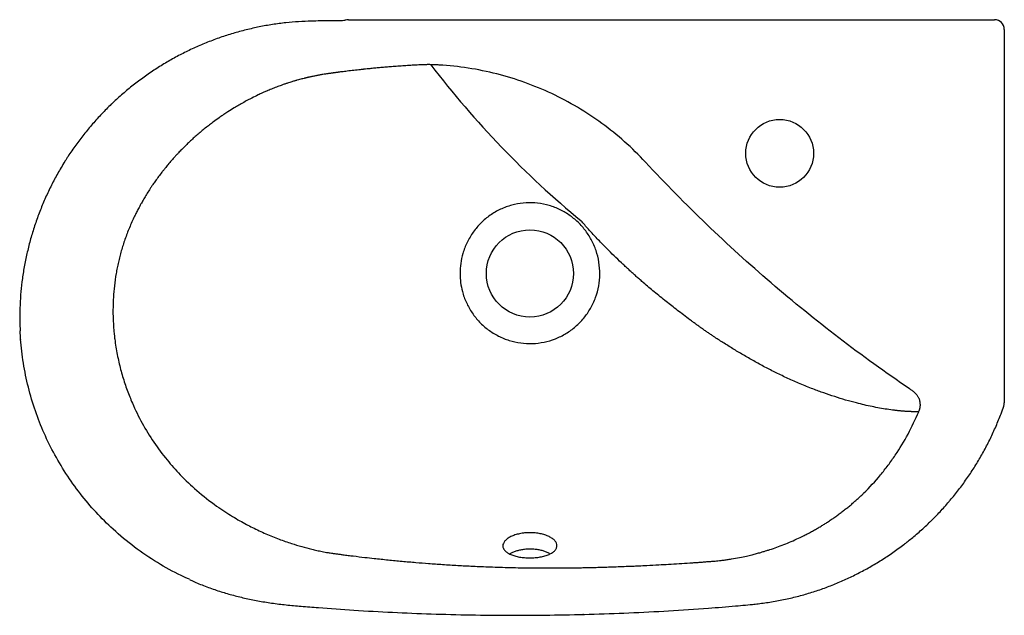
# Model space of a CAD drawing. Header units: millimetres. Extents: x 3791.982 to 3792.49, y 2064.381 to 2064.689.
import ezdxf

# ---------------------------------------------------------------- set-up
doc = ezdxf.new("R2010")
doc.units = ezdxf.units.MM
doc.layers.add('SANINDUSA', color=3, linetype='Continuous')

msp = doc.modelspace()

# ---------------------------------------------------------------- linework, layer by layer
at = {"layer": 'SANINDUSA'}
for p, q in [((3792.18456997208, 2064.68871361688), (3792.185166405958, 2064.68871361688)), ((3792.185166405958, 2064.68871361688), (3792.485357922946, 2064.68871361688)), ((3792.490357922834, 2064.683713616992), (3792.490357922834, 2064.490867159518)), ((3792.245357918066, 2064.423881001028), (3792.24535797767, 2064.423881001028)), ((3792.438447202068, 2064.417754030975), (3792.438751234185, 2064.417986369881)), ((3792.438746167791, 2064.417993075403), (3792.439046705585, 2064.418223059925)), ((3792.35668879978, 2064.386537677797), (3792.359144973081, 2064.386768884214))]:
    msp.add_line(p, q, dxfattribs=at)
for centre, radius in [((3792.374357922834, 2064.61971361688), 0.01750000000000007), ((3792.245357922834, 2064.55771361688), 0.0225)]:
    msp.add_circle(centre, radius, dxfattribs=at)
for centre, radius, start, end in [((3792.151585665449, 2064.68371361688), 0.005000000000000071, 90, 109.0449122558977), ((3792.485357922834, 2064.68371361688), 0.005, 0, 90), ((3792.5850101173, 2064.964234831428), 0.491934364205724, 217.3929633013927, 230.4579545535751), ((3792.485357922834, 2064.490867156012), 0.005000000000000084, 340.9009344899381, 0)]:
    msp.add_arc(centre, radius, start, end, dxfattribs=at)
for points, knots in [([(3792.150193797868, 2064.688529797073), (3792.15005277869, 2064.68847751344), (3792.149542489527, 2064.68828832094), (3792.148880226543, 2064.688173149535), (3792.148368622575, 2064.688171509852), (3792.14825122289, 2064.688171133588)], [0, 0, 0, 0, 0.2273538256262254, 0.8226979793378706, 1, 1, 1, 1]), ([(3792.148412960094, 2064.688190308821), (3792.146100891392, 2064.688169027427), (3792.140835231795, 2064.688120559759), (3792.133310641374, 2064.688042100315), (3792.125924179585, 2064.687724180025), (3792.119198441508, 2064.687150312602), (3792.112445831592, 2064.686265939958), (3792.105591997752, 2064.685050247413), (3792.098785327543, 2064.68352287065), (3792.092057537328, 2064.681689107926), (3792.085430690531, 2064.67955682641), (3792.078912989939, 2064.677127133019), (3792.072500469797, 2064.674411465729), (3792.066229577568, 2064.671374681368), (3792.062022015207, 2064.669202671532), (3792.059954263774, 2064.667969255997), (3792.059883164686, 2064.667926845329)], [0, 0, 0, 0, 0.07538593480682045, 0.1716889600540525, 0.2453311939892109, 0.3163815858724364, 0.3917027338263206, 0.4672960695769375, 0.5432565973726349, 0.6190680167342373, 0.694572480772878, 0.7701424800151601, 0.845785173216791, 0.9215048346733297, 0.9973009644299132, 0.9999999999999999, 0.9999999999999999, 0.9999999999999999, 0.9999999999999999]), ([(3792.184620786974, 2064.665178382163), (3792.1840661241, 2064.665145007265), (3792.182958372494, 2064.665078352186), (3792.181299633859, 2064.66497237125), (3792.179646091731, 2064.664862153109), (3792.177997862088, 2064.664747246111), (3792.176355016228, 2064.664627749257), (3792.174717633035, 2064.664503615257), (3792.172736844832, 2064.66434728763), (3792.170417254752, 2064.664154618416), (3792.167784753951, 2064.663921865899), (3792.165196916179, 2064.663679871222), (3792.16302261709, 2064.66346479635), (3792.161229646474, 2064.663281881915), (3792.160079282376, 2064.663165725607), (3792.159095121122, 2064.663063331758), (3792.158176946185, 2064.66296487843), (3792.156895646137, 2064.662825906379), (3792.154723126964, 2064.662580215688), (3792.151982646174, 2064.662261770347), (3792.149000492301, 2064.661900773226), (3792.147051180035, 2064.661651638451), (3792.145900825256, 2064.661500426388), (3792.145367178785, 2064.661431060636), (3792.144801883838, 2064.661356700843), (3792.144378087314, 2064.661303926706), (3792.144092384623, 2064.661264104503), (3792.143966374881, 2064.661244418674), (3792.143828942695, 2064.661223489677), (3792.143634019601, 2064.661195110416), (3792.143344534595, 2064.661154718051), (3792.142891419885, 2064.661093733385), (3792.14233297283, 2064.661020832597), (3792.141689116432, 2064.660935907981), (3792.141142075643, 2064.660865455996), (3792.14051843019, 2064.660774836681), (3792.139638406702, 2064.660642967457), (3792.138296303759, 2064.660428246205), (3792.136945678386, 2064.66019457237), (3792.135803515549, 2064.659982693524), (3792.134955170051, 2064.65981602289), (3792.134116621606, 2064.659647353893), (3792.133253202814, 2064.659468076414), (3792.132438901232, 2064.659293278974), (3792.131747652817, 2064.65913964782), (3792.131239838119, 2064.65902394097), (3792.130915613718, 2064.65894785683), (3792.13072721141, 2064.65890315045), (3792.130613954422, 2064.658871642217), (3792.130507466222, 2064.658843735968), (3792.130391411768, 2064.658813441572), (3792.130265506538, 2064.658781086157), (3792.130129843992, 2064.658746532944), (3792.129984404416, 2064.658709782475), (3792.129829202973, 2064.658670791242), (3792.129664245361, 2064.658629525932), (3792.129489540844, 2064.65858594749), (3792.129305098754, 2064.658540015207), (3792.129110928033, 2064.658491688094), (3792.128907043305, 2064.658440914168), (3792.12839030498, 2064.658312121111), (3792.127556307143, 2064.65810165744), (3792.126401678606, 2064.657802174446), (3792.125510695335, 2064.657567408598), (3792.124856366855, 2064.657388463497), (3792.124408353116, 2064.657261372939), (3792.123850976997, 2064.657099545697), (3792.123184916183, 2064.656901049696), (3792.122317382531, 2064.656635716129), (3792.121294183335, 2064.656312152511), (3792.120313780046, 2064.655987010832), (3792.119487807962, 2064.655707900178), (3792.118909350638, 2064.655518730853), (3792.118249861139, 2064.655292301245), (3792.117414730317, 2064.654999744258), (3792.116302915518, 2064.654598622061), (3792.115071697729, 2064.654138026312), (3792.113813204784, 2064.653653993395), (3792.112537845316, 2064.653154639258), (3792.111284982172, 2064.652649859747), (3792.110364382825, 2064.652256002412), (3792.109532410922, 2064.651903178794), (3792.108573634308, 2064.651489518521), (3792.106992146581, 2064.65078769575), (3792.104661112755, 2064.649707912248), (3792.102341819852, 2064.64856806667), (3792.099866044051, 2064.647288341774), (3792.097607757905, 2064.646073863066), (3792.095093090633, 2064.644650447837), (3792.092342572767, 2064.643020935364), (3792.089752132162, 2064.641400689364), (3792.087758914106, 2064.640082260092), (3792.086260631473, 2064.639075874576), (3792.084459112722, 2064.637834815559), (3792.082180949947, 2064.636189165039), (3792.07981316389, 2064.634394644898), (3792.077705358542, 2064.632736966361), (3792.075595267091, 2064.631011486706), (3792.073528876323, 2064.629254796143), (3792.071527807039, 2064.62748365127), (3792.069563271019, 2064.625667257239), (3792.067588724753, 2064.623770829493), (3792.065964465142, 2064.622161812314), (3792.064722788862, 2064.620893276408), (3792.063960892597, 2064.620082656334), (3792.063078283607, 2064.619142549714), (3792.061856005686, 2064.617818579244), (3792.060222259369, 2064.615986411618), (3792.058747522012, 2064.614266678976), (3792.057634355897, 2064.612926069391), (3792.056939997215, 2064.612063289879), (3792.056151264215, 2064.611075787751), (3792.05504874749, 2064.609671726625), (3792.053589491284, 2064.607745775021), (3792.052275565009, 2064.605938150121), (3792.051305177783, 2064.60455752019), (3792.050714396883, 2064.603689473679), (3792.050031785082, 2064.602679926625), (3792.049040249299, 2064.601187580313), (3792.047719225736, 2064.599120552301), (3792.046518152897, 2064.597150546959), (3792.045628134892, 2064.595635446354), (3792.045041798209, 2064.594601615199), (3792.044216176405, 2064.593138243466), (3792.043227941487, 2064.591318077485), (3792.042151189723, 2064.589230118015), (3792.0410166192, 2064.586933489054), (3792.039806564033, 2064.584341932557), (3792.038508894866, 2064.581336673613), (3792.037314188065, 2064.578336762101), (3792.036220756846, 2064.575345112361), (3792.035226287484, 2064.572364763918), (3792.034328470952, 2064.569398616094), (3792.033524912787, 2064.566449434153), (3792.032813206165, 2064.563519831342), (3792.032190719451, 2064.560612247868), (3792.031435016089, 2064.556542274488), (3792.030719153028, 2064.551486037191), (3792.030215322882, 2064.545645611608), (3792.03001884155, 2064.540452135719), (3792.030037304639, 2064.535935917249), (3792.030189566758, 2064.532117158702), (3792.030405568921, 2064.529008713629), (3792.030627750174, 2064.526618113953), (3792.030811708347, 2064.524949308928), (3792.031081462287, 2064.522734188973), (3792.031510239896, 2064.519758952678), (3792.032213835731, 2064.515819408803), (3792.033035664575, 2064.5119649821), (3792.033967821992, 2064.508200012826), (3792.035002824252, 2064.504528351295), (3792.036132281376, 2064.500953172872), (3792.037348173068, 2064.49747727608), (3792.038642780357, 2064.494102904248), (3792.041048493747, 2064.488340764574), (3792.044972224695, 2064.480366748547), (3792.050990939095, 2064.470557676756), (3792.057621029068, 2064.461676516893), (3792.065028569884, 2064.453353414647), (3792.073513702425, 2064.44529871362), (3792.081368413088, 2064.439135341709), (3792.087685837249, 2064.43482884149), (3792.091680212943, 2064.432305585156), (3792.095392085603, 2064.430124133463), (3792.098798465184, 2064.428252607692), (3792.103277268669, 2064.425938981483), (3792.108871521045, 2064.423318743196), (3792.115624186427, 2064.420575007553), (3792.121801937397, 2064.418407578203), (3792.127451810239, 2064.416695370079), (3792.131835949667, 2064.415548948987), (3792.135336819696, 2064.414740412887), (3792.138156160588, 2064.414146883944), (3792.140846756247, 2064.413645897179), (3792.142935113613, 2064.413311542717), (3792.144254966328, 2064.413125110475), (3792.145125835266, 2064.413008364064), (3792.145998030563, 2064.412903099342), (3792.147202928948, 2064.41274789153), (3792.149051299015, 2064.41250766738), (3792.151464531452, 2064.412200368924), (3792.155245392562, 2064.411732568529), (3792.159685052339, 2064.411206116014), (3792.16569368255, 2064.4105340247), (3792.172109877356, 2064.409863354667), (3792.179312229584, 2064.409169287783), (3792.186277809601, 2064.408559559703), (3792.193248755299, 2064.40800463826), (3792.200464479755, 2064.407486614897), (3792.206752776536, 2064.407096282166), (3792.211983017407, 2064.406808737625), (3792.216027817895, 2064.406603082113), (3792.22036037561, 2064.406404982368), (3792.224980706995, 2064.406219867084), (3792.229975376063, 2064.406052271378), (3792.235244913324, 2064.405910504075), (3792.240691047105, 2064.405799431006), (3792.246129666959, 2064.405724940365), (3792.250465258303, 2064.405695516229), (3792.253747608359, 2064.405686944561), (3792.256027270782, 2064.405685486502), (3792.258451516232, 2064.405689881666), (3792.261021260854, 2064.405701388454), (3792.263737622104, 2064.405721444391), (3792.26660191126, 2064.405751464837), (3792.26961563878, 2064.405792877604), (3792.272780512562, 2064.405847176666), (3792.276098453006, 2064.405915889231), (3792.279571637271, 2064.406000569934), (3792.283202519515, 2064.406102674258), (3792.286993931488, 2064.406224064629), (3792.290948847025, 2064.406364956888), (3792.294023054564, 2064.406489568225), (3792.296501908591, 2064.406590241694), (3792.298674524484, 2064.406679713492), (3792.301880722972, 2064.406819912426), (3792.306417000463, 2064.40703334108), (3792.311567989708, 2064.407300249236), (3792.317130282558, 2064.407617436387), (3792.322475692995, 2064.407944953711), (3792.326501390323, 2064.408203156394), (3792.329310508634, 2064.408391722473), (3792.331143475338, 2064.408518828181), (3792.332923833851, 2064.408642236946), (3792.334894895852, 2064.408790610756), (3792.336148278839, 2064.408889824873), (3792.337274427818, 2064.408973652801), (3792.337827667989, 2064.409012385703), (3792.338509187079, 2064.409061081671), (3792.339367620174, 2064.409123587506), (3792.340443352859, 2064.409211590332), (3792.34177631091, 2064.409338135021), (3792.343356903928, 2064.409508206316), (3792.345185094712, 2064.409730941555), (3792.347260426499, 2064.410016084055), (3792.350123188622, 2064.41045896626), (3792.353469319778, 2064.411060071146), (3792.356992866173, 2064.411798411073), (3792.359885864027, 2064.412483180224), (3792.362355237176, 2064.413119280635), (3792.364122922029, 2064.413596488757), (3792.365474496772, 2064.413980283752), (3792.366515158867, 2064.414287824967), (3792.367827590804, 2064.414690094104), (3792.369971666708, 2064.415375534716), (3792.372906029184, 2064.416383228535), (3792.376579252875, 2064.417771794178), (3792.38035509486, 2064.419340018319), (3792.383873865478, 2064.420934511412), (3792.386795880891, 2064.422356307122), (3792.388836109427, 2064.423402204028), (3792.390598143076, 2064.424337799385), (3792.392333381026, 2064.425295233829), (3792.394286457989, 2064.426418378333), (3792.396129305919, 2064.427522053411), (3792.397863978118, 2064.428601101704), (3792.399627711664, 2064.429738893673), (3792.401439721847, 2064.430952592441), (3792.403318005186, 2064.432260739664), (3792.405150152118, 2064.433586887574), (3792.406936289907, 2064.434929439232), (3792.408676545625, 2064.436286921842), (3792.410371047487, 2064.437657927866), (3792.412020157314, 2064.439040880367), (3792.413623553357, 2064.440434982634), (3792.415183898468, 2064.441836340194), (3792.416196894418, 2064.442786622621), (3792.416700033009, 2064.443258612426)], [0, 0, 0, 0, 0.002413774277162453, 0.004820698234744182, 0.007220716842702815, 0.0096137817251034, 0.01199985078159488, 0.01437888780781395, 0.01675086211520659, 0.02063738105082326, 0.02449978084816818, 0.02824708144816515, 0.03194860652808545, 0.03401363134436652, 0.03609662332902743, 0.036981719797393, 0.03832267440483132, 0.04012021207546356, 0.04259745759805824, 0.04785636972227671, 0.05215160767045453, 0.05570171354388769, 0.05643825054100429, 0.05722159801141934, 0.05805181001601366, 0.0589289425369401, 0.05908300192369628, 0.05931443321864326, 0.05949090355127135, 0.05969456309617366, 0.06017851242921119, 0.06077018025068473, 0.06169219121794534, 0.06263652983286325, 0.06360314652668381, 0.06409316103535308, 0.06538825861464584, 0.06748855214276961, 0.07002880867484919, 0.07137458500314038, 0.0725644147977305, 0.07381089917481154, 0.07511405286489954, 0.07641904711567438, 0.0774510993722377, 0.07821017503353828, 0.07869625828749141, 0.07890939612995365, 0.07905704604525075, 0.07921902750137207, 0.0793953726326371, 0.07958610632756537, 0.07979124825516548, 0.08001081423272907, 0.0802448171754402, 0.08049326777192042, 0.08075617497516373, 0.08103354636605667, 0.08132538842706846, 0.08163170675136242, 0.08195250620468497, 0.08365357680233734, 0.08538948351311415, 0.08716032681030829, 0.08767120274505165, 0.0883496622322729, 0.08919579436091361, 0.09020966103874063, 0.09139131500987, 0.09316782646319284, 0.09491038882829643, 0.095923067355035, 0.09699043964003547, 0.09756691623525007, 0.09897572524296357, 0.1008657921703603, 0.1027441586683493, 0.1047371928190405, 0.1067736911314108, 0.1087374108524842, 0.1106461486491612, 0.111169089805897, 0.1126930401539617, 0.1152180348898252, 0.1187440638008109, 0.123941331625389, 0.1265334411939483, 0.1309489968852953, 0.1351640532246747, 0.1391784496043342, 0.1449338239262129, 0.1485239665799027, 0.1496323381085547, 0.1528194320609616, 0.1580825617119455, 0.161911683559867, 0.1657989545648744, 0.169791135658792, 0.1738086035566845, 0.1776312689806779, 0.1814470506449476, 0.1854816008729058, 0.1895701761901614, 0.1914056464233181, 0.1932122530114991, 0.1944241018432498, 0.1970242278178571, 0.2010605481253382, 0.2051135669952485, 0.2068845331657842, 0.2086444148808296, 0.2099374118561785, 0.2123854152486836, 0.2164119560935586, 0.2204488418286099, 0.2221029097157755, 0.2237498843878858, 0.2250174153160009, 0.227402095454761, 0.2315387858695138, 0.2356793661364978, 0.2374275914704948, 0.2391737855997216, 0.2408451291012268, 0.2447269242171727, 0.2481705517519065, 0.2510497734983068, 0.2558535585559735, 0.2605921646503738, 0.2652664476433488, 0.2698772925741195, 0.2744254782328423, 0.278911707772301, 0.2833367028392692, 0.2877011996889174, 0.2920059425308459, 0.2962516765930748, 0.3056823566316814, 0.3141770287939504, 0.3217087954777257, 0.3282543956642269, 0.3337939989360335, 0.3383108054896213, 0.3417912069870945, 0.3442250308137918, 0.3456053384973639, 0.3514867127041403, 0.357282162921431, 0.3629893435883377, 0.3686061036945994, 0.3741303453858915, 0.3795597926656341, 0.3848922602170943, 0.3901257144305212, 0.3952582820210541, 0.4120158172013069, 0.4286667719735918, 0.4451805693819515, 0.4600884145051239, 0.4770127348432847, 0.4959324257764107, 0.5033779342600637, 0.5102173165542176, 0.5164499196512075, 0.5220760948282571, 0.5270970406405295, 0.5383448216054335, 0.5488947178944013, 0.5587462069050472, 0.5667760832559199, 0.5745392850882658, 0.5784327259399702, 0.5823903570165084, 0.587060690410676, 0.5903259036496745, 0.5915786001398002, 0.5928508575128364, 0.5941426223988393, 0.5953941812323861, 0.5981294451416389, 0.60224315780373, 0.6059664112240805, 0.6146850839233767, 0.621670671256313, 0.6322382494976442, 0.6427156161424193, 0.6531101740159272, 0.6626187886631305, 0.6731001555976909, 0.6845443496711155, 0.68999459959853, 0.6958615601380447, 0.7021444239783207, 0.7088429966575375, 0.7159578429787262, 0.7238639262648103, 0.7317545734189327, 0.7396367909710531, 0.7475105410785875, 0.7506064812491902, 0.7539112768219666, 0.757426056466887, 0.7611521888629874, 0.7650913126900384, 0.7692453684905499, 0.7736166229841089, 0.7782076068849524, 0.7830211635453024, 0.7880605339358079, 0.79332939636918, 0.7988319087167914, 0.8045727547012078, 0.8105572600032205, 0.8122239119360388, 0.8153762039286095, 0.8200281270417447, 0.8262018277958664, 0.8351560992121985, 0.8424928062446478, 0.8504648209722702, 0.858478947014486, 0.8600651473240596, 0.8627279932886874, 0.8664804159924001, 0.8678389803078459, 0.8713317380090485, 0.8719507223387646, 0.8727569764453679, 0.8737509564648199, 0.8749331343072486, 0.8765174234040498, 0.8784637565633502, 0.8807736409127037, 0.8834487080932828, 0.8864907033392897, 0.889901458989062, 0.8960684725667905, 0.901297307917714, 0.9055795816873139, 0.9090113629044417, 0.9123987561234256, 0.9135570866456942, 0.9151315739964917, 0.9171230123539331, 0.9195323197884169, 0.9249285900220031, 0.9306216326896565, 0.9366122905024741, 0.942706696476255, 0.9474183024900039, 0.9507424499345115, 0.952676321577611, 0.9560931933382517, 0.9593580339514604, 0.9624705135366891, 0.9654303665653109, 0.9682373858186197, 0.9715923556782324, 0.9749078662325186, 0.9781837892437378, 0.981420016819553, 0.9846164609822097, 0.9877730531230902, 0.9908897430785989, 0.9939664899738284, 0.9970032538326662, 1, 1, 1, 1]), ([(3792.059894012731, 2064.667914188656), (3792.059715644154, 2064.667817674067), (3792.057486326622, 2064.666611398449), (3792.053347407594, 2064.664035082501), (3792.047503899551, 2064.660170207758), (3792.041850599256, 2064.65602403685), (3792.036415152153, 2064.651613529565), (3792.032761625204, 2064.648483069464), (3792.030984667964, 2064.646761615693), (3792.030880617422, 2064.646660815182)], [0, 0, 0, 0, 0.01687900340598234, 0.2109601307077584, 0.4053521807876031, 0.5999869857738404, 0.7940939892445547, 0.9879430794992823, 1, 1, 1, 1]), ([(3792.198509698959, 2064.665306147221), (3792.198204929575, 2064.665326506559), (3792.197598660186, 2064.665367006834), (3792.1966934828, 2064.665414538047), (3792.195798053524, 2064.665452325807), (3792.19491277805, 2064.665479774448), (3792.19403811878, 2064.665497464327), (3792.193174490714, 2064.665505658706), (3792.192322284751, 2064.665504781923), (3792.191481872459, 2064.665494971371), (3792.190653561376, 2064.665477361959), (3792.190105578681, 2064.665458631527), (3792.189833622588, 2064.665449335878)], [0, 0, 0, 0, 0.1055539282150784, 0.2099755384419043, 0.3132230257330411, 0.4152565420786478, 0.5160382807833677, 0.615532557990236, 0.7137058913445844, 0.8105270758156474, 0.9059672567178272, 1, 1, 1, 1]), ([(3792.305051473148, 2064.61517834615), (3792.298202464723, 2064.622541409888), (3792.290648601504, 2064.629248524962), (3792.274405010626, 2064.641107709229), (3792.265715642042, 2064.646259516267), (3792.247516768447, 2064.654820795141), (3792.238007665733, 2064.658230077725), (3792.21851485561, 2064.663182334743), (3792.208531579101, 2064.664725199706), (3792.198492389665, 2064.665306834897)], [0, 0, 0, 0, 0.25, 0.25, 0.5, 0.5, 0.75, 0.75, 1, 1, 1, 1]), ([(3792.02932207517, 2064.645193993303), (3792.029261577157, 2064.645138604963), (3792.027480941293, 2064.643508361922), (3792.024178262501, 2064.640089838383), (3792.019444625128, 2064.63493084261), (3792.014971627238, 2064.629541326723), (3792.010759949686, 2064.623958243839), (3792.007506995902, 2064.619309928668), (3792.005757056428, 2064.616465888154), (3792.005226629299, 2064.615603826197)], [0, 0, 0, 0, 0.006431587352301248, 0.1893006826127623, 0.3723222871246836, 0.5554558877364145, 0.7381836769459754, 0.9206404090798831, 1, 1, 1, 1]), ([(3792.030878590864, 2064.646665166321), (3792.030511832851, 2064.646329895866), (3792.029983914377, 2064.645847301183), (3792.029478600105, 2064.645341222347), (3792.029324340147, 2064.645186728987)], [0, 0, 0, 0, 0.6947247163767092, 1, 1, 1, 1]), ([(3792.005237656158, 2064.615596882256), (3792.004558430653, 2064.614520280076), (3792.002648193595, 2064.611492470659), (3791.999796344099, 2064.60632439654), (3791.996663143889, 2064.600114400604), (3791.993814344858, 2064.593737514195), (3791.99124546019, 2064.587225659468), (3791.988972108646, 2064.580600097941), (3791.987002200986, 2064.57388661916), (3791.985344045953, 2064.567110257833), (3791.984002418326, 2064.560295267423), (3791.982982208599, 2064.553465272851), (3791.982281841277, 2064.546642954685), (3791.981914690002, 2064.539848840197), (3791.981838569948, 2064.53366457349), (3791.982023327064, 2064.529754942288), (3791.982101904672, 2064.528092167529)], [0, 0, 0, 0, 0.0415414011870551, 0.1168300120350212, 0.1925237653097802, 0.2685153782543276, 0.3446893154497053, 0.4209227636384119, 0.4970535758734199, 0.5729613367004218, 0.6485334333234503, 0.7236670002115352, 0.7982724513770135, 0.8722757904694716, 0.9456786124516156, 1, 1, 1, 1]), ([(3792.441459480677, 2064.498110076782), (3792.416629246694, 2064.514986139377), (3792.392747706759, 2064.533257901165), (3792.347182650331, 2064.572362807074), (3792.325499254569, 2064.593195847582), (3792.305051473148, 2064.61517834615)], [0, 0, 0, 0, 0.5000000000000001, 0.5000000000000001, 1, 1, 1, 1]), ([(3792.209263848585, 2064.557713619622), (3792.209334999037, 2064.55945086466), (3792.209477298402, 2064.562925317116), (3792.210683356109, 2064.568355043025), (3792.2127963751, 2064.573847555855), (3792.215969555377, 2064.579189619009), (3792.219998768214, 2064.583906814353), (3792.22474515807, 2064.587899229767), (3792.23012147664, 2064.59100005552), (3792.235883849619, 2064.593114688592), (3792.24185233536, 2064.594181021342), (3792.247884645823, 2064.594274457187), (3792.253890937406, 2064.593345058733), (3792.259674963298, 2064.591421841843), (3792.265007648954, 2064.588526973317), (3792.269779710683, 2064.584810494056), (3792.273872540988, 2064.58034410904), (3792.277219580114, 2064.575232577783), (3792.279668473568, 2064.569586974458), (3792.281166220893, 2064.56357279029), (3792.281617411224, 2064.557389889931), (3792.281046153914, 2064.551214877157), (3792.2794150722, 2064.54523179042), (3792.276821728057, 2064.539624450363), (3792.273313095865, 2064.534568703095), (3792.269036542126, 2064.530176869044), (3792.264075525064, 2064.526577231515), (3792.258594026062, 2064.52384698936), (3792.252727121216, 2064.522114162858), (3792.246669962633, 2064.521375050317), (3792.240584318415, 2064.521676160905), (3792.234628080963, 2064.522968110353), (3792.228975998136, 2064.525276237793), (3792.22379058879, 2064.528486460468), (3792.21923574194, 2064.532518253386), (3792.215389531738, 2064.537244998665), (3792.212388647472, 2064.542583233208), (3792.210484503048, 2064.547909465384), (3792.209444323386, 2064.552997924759), (3792.209324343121, 2064.556132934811), (3792.209263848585, 2064.557713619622)], [0, 0, 0, 0, 0.02291158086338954, 0.04582266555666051, 0.07304908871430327, 0.1002756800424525, 0.1274214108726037, 0.1545643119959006, 0.1817477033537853, 0.2089306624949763, 0.2351658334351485, 0.2614048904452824, 0.2882073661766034, 0.3150061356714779, 0.3414554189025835, 0.3679116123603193, 0.394485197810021, 0.4210584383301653, 0.448191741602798, 0.4753254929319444, 0.5024806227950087, 0.529633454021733, 0.5567855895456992, 0.5839372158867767, 0.6107810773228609, 0.637625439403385, 0.6644670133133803, 0.6913046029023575, 0.7180612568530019, 0.7448201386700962, 0.771466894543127, 0.7981116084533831, 0.8248822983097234, 0.8516561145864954, 0.8782289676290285, 0.9048009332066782, 0.931725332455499, 0.958649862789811, 0.9791510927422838, 1, 1, 1, 1]), ([(3792.446146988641, 2064.486366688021), (3792.445969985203, 2064.486361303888), (3792.445615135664, 2064.486350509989), (3792.44507217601, 2064.486341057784), (3792.444519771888, 2064.486336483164), (3792.443957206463, 2064.486337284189), (3792.443384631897, 2064.486343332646), (3792.442801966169, 2064.486354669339), (3792.442209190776, 2064.486371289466), (3792.441606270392, 2064.48639320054), (3792.440993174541, 2064.48642040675), (3792.44036987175, 2064.486452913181), (3792.439736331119, 2064.486490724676), (3792.439092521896, 2064.486533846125), (3792.438438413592, 2064.486582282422), (3792.437773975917, 2064.486636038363), (3792.437099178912, 2064.486695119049), (3792.436413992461, 2064.486759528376), (3792.435718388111, 2064.486829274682), (3792.435012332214, 2064.48690434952), (3792.434295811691, 2064.486984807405), (3792.432595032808, 2064.487185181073), (3792.429861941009, 2064.487558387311), (3792.426010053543, 2064.488200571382), (3792.422082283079, 2064.488963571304), (3792.418097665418, 2064.489840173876), (3792.413556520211, 2064.490948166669), (3792.40847226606, 2064.492340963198), (3792.402832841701, 2064.494064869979), (3792.39721133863, 2064.4959502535), (3792.391272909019, 2064.498144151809), (3792.385087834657, 2064.50064362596), (3792.378733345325, 2064.503449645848), (3792.372657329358, 2064.506344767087), (3792.36677625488, 2064.509348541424), (3792.361074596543, 2064.512449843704), (3792.35552897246, 2064.515631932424), (3792.350221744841, 2064.51882115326), (3792.34515513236, 2064.521988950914), (3792.341334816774, 2064.52445746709), (3792.338689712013, 2064.526214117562), (3792.337133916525, 2064.527270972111), (3792.335588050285, 2064.528340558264), (3792.334053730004, 2064.529422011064), (3792.332529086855, 2064.530513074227), (3792.331012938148, 2064.531611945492), (3792.329504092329, 2064.532717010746), (3792.327397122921, 2064.534270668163), (3792.324748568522, 2064.536251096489), (3792.321617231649, 2064.538638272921), (3792.31864657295, 2064.540940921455), (3792.31462796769, 2064.544107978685), (3792.309759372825, 2064.54805606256), (3792.305291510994, 2064.551810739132), (3792.302340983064, 2064.55437544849), (3792.300662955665, 2064.555856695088), (3792.299017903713, 2064.55732400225), (3792.297394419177, 2064.558785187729), (3792.295789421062, 2064.560257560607), (3792.294191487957, 2064.561743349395), (3792.291860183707, 2064.563937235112), (3792.288850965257, 2064.566806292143), (3792.285235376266, 2064.570364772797), (3792.282168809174, 2064.573503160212), (3792.279596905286, 2064.576183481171), (3792.277514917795, 2064.578405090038), (3792.275543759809, 2064.580578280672), (3792.273654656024, 2064.582726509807), (3792.272430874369, 2064.584162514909), (3792.271822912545, 2064.584875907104)], [0, 0, 0, 0, 0.004795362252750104, 0.009613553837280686, 0.01445464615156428, 0.01931870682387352, 0.02420579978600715, 0.02911598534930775, 0.03404932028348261, 0.03900585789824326, 0.04398564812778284, 0.04898873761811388, 0.05401516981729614, 0.05906498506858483, 0.06413822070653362, 0.06923491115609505, 0.07435508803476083, 0.07949878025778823, 0.08466601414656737, 0.08985681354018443, 0.095071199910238, 0.1003091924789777, 0.1266151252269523, 0.1524696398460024, 0.1778648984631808, 0.2027941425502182, 0.227236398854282, 0.2605445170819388, 0.2929679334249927, 0.3245248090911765, 0.35520310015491, 0.3906742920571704, 0.4241108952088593, 0.4556098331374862, 0.4852477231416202, 0.5146771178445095, 0.5427466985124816, 0.5695200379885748, 0.5950522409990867, 0.6193692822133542, 0.627290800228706, 0.635199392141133, 0.6430947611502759, 0.6509752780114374, 0.6588419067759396, 0.6666953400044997, 0.6745360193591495, 0.6823641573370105, 0.6996078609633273, 0.716087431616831, 0.7318117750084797, 0.7467888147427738, 0.7802900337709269, 0.8104150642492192, 0.8199218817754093, 0.8292649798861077, 0.8384504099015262, 0.8475283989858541, 0.8566149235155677, 0.8657184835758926, 0.874841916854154, 0.8966834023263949, 0.9177486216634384, 0.9383116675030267, 0.9515747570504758, 0.9642169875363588, 0.9763963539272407, 0.9882739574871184, 1, 1, 1, 1]), ([(3792.069606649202, 2064.39982140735), (3792.068125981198, 2064.400447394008), (3792.062388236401, 2064.402873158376), (3792.052801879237, 2064.408371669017), (3792.041016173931, 2064.416305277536), (3792.030438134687, 2064.425105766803), (3792.021143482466, 2064.434356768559), (3792.012988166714, 2064.443968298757), (3792.005610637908, 2064.454340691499), (3791.999155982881, 2064.465281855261), (3791.993714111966, 2064.476595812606), (3791.989255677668, 2064.488304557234), (3791.985774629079, 2064.500476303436), (3791.983447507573, 2064.512853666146), (3791.982269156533, 2064.522096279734), (3791.98217708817, 2064.527133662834), (3791.982159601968, 2064.528090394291)], [0, 0, 0, 0, 0.02949979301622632, 0.1143148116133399, 0.2022206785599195, 0.290125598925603, 0.3664028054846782, 0.4426800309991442, 0.5212115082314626, 0.5997434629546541, 0.6755566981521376, 0.7513673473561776, 0.8294524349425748, 0.9075401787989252, 0.9824394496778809, 1, 1, 1, 1]), ([(3792.446154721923, 2064.486387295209), (3792.446195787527, 2064.486471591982), (3792.446277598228, 2064.486639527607), (3792.446389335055, 2064.486895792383), (3792.446492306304, 2064.487153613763), (3792.446585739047, 2064.487413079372), (3792.446669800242, 2064.487673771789), (3792.446744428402, 2064.487935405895), (3792.446809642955, 2064.488197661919), (3792.44686546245, 2064.488460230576), (3792.446911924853, 2064.488722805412), (3792.446949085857, 2064.488985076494), (3792.446977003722, 2064.489246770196), (3792.447033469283, 2064.490030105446), (3792.446943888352, 2064.491361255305), (3792.446506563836, 2064.492741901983), (3792.446051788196, 2064.493671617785), (3792.44572988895, 2064.494224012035), (3792.445358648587, 2064.494768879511), (3792.444938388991, 2064.495303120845), (3792.444469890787, 2064.495823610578), (3792.443954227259, 2064.496327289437), (3792.443392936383, 2064.496811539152), (3792.442787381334, 2064.497272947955), (3792.442141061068, 2064.497712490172), (3792.441687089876, 2064.4979774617), (3792.441456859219, 2064.498111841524)], [0, 0, 0, 0, 0.0198823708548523, 0.03960956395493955, 0.05918400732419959, 0.07860822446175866, 0.09788485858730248, 0.1170166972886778, 0.1360066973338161, 0.1548580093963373, 0.1735740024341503, 0.1921582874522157, 0.2106147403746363, 0.2289475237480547, 0.3574053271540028, 0.4880516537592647, 0.5319138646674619, 0.5773330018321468, 0.6243583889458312, 0.6730235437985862, 0.7233489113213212, 0.775344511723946, 0.8290124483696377, 0.8843492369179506, 0.941347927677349, 0.9999999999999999, 0.9999999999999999, 0.9999999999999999, 0.9999999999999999]), ([(3792.417722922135, 2064.444247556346), (3792.420768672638, 2064.447252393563), (3792.423653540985, 2064.450396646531), (3792.427741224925, 2064.455320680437), (3792.429063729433, 2064.456996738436), (3792.431627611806, 2064.460419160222), (3792.43286566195, 2064.462161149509), (3792.436437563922, 2064.467459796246), (3792.438635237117, 2064.471096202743), (3792.442666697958, 2064.478575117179), (3792.444499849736, 2064.482417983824), (3792.446146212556, 2064.486366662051)], [0, 0, 0, 0, 0.2500000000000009, 0.2500000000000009, 0.3750000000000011, 0.3750000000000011, 0.5000000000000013, 0.5000000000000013, 0.7500000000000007, 0.7500000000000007, 1, 1, 1, 1]), ([(3792.462427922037, 2064.440695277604), (3792.463152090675, 2064.441542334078), (3792.465398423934, 2064.44416985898), (3792.468881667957, 2064.448765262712), (3792.472878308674, 2064.454463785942), (3792.476589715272, 2064.460327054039), (3792.480044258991, 2064.466361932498), (3792.483227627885, 2064.472548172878), (3792.486106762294, 2064.478859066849), (3792.488393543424, 2064.484423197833), (3792.489591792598, 2064.487921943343), (3792.490044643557, 2064.489244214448)], [0, 0, 0, 0, 0.05950687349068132, 0.184587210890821, 0.3077205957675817, 0.4311451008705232, 0.5550065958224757, 0.6789574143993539, 0.8025296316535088, 0.9253705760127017, 1, 1, 1, 1]), ([(3792.451649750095, 2064.429146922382), (3792.451857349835, 2064.429339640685), (3792.453770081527, 2064.431115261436), (3792.457169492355, 2064.43470106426), (3792.460543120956, 2064.438374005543), (3792.462233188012, 2064.440426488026), (3792.462443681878, 2064.440682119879)], [0, 0, 0, 0, 0.05376412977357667, 0.4953587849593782, 0.9371481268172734, 1, 1, 1, 1]), ([(3792.443097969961, 2064.421484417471), (3792.443287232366, 2064.421635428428), (3792.445294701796, 2064.423237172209), (3792.448160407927, 2064.425783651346), (3792.450730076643, 2064.428285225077), (3792.451633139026, 2064.429164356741)], [0, 0, 0, 0, 0.06324182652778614, 0.6707937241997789, 1, 1, 1, 1]), ([(3792.245357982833, 2064.423880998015), (3792.246279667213, 2064.423883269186), (3792.247186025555, 2064.423841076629), (3792.248523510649, 2064.423713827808), (3792.24896563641, 2064.423660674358), (3792.249842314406, 2064.423532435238), (3792.250277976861, 2064.42345699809), (3792.251545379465, 2064.423202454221), (3792.252347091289, 2064.422994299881), (3792.253485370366, 2064.422625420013), (3792.253855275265, 2064.422492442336), (3792.254566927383, 2064.422209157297), (3792.254905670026, 2064.422060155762), (3792.255872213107, 2064.421591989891), (3792.25645080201, 2064.421251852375), (3792.257217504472, 2064.420699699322), (3792.257455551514, 2064.420508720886), (3792.257887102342, 2064.420121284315), (3792.258277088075, 2064.419726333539), (3792.2585851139, 2064.419316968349), (3792.258851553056, 2064.418900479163), (3792.258964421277, 2064.418687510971), (3792.259234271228, 2064.418046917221), (3792.259323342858, 2064.41762001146), (3792.259324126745, 2064.416980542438), (3792.259302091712, 2064.41676752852), (3792.25921202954, 2064.416341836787), (3792.259144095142, 2064.41613064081), (3792.258876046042, 2064.415510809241), (3792.258611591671, 2064.415112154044), (3792.258085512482, 2064.414535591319), (3792.257887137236, 2064.414346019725), (3792.257453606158, 2064.413981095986), (3792.257218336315, 2064.413805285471), (3792.256458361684, 2064.4132970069), (3792.255880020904, 2064.412983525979), (3792.254574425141, 2064.412407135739), (3792.253867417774, 2064.412153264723), (3792.252732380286, 2064.411821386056), (3792.252341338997, 2064.41171889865), (3792.251533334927, 2064.411530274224), (3792.251114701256, 2064.411443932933), (3792.249845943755, 2064.411214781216), (3792.248975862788, 2064.411099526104), (3792.247634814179, 2064.410981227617), (3792.247180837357, 2064.41095092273), (3792.246264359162, 2064.410909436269), (3792.245806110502, 2064.410898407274), (3792.244431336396, 2064.410894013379), (3792.243508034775, 2064.41092994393), (3792.241720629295, 2064.411075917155), (3792.240850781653, 2064.411185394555), (3792.239582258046, 2064.411406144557), (3792.239163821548, 2064.411489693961), (3792.238356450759, 2064.411672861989), (3792.237965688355, 2064.411772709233), (3792.236831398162, 2064.412096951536), (3792.236124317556, 2064.412346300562), (3792.234820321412, 2064.412913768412), (3792.234242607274, 2064.41322335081), (3792.233483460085, 2064.413726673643), (3792.233248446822, 2064.413900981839), (3792.232815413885, 2064.41426322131), (3792.232617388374, 2064.414451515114), (3792.232092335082, 2064.415024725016), (3792.231828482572, 2064.415421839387), (3792.231561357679, 2064.416040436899), (3792.23149372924, 2064.416251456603), (3792.231404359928, 2064.416676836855), (3792.231382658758, 2064.416889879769), (3792.231384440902, 2064.417529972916), (3792.231474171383, 2064.417958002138), (3792.231745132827, 2064.418601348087), (3792.231858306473, 2064.418815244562), (3792.232125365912, 2064.419233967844), (3792.232434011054, 2064.419645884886), (3792.232824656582, 2064.420043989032), (3792.23325690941, 2064.420434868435), (3792.233495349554, 2064.420627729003), (3792.23426265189, 2064.421185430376), (3792.234841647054, 2064.421529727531), (3792.235808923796, 2064.422004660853), (3792.236147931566, 2064.42215600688), (3792.236860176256, 2064.422444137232), (3792.237229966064, 2064.422579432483), (3792.238368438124, 2064.422955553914), (3792.239170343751, 2064.423168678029), (3792.240438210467, 2064.423430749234), (3792.240873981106, 2064.423508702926), (3792.241750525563, 2064.423641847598), (3792.242192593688, 2064.423697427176), (3792.243084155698, 2064.423787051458), (3792.243533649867, 2064.42382109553), (3792.24421349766, 2064.423855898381), (3792.244441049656, 2064.423864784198), (3792.244783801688, 2064.423873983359), (3792.244898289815, 2064.423876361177), (3792.245127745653, 2064.423879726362), (3792.245244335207, 2064.423880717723), (3792.245357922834, 2064.423880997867)], [0, 0, 0, 0, 0.031249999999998, 0.031249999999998, 0.04687499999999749, 0.04687499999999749, 0.06249999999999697, 0.06249999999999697, 0.09374999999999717, 0.09374999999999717, 0.1093749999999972, 0.1093749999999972, 0.1249999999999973, 0.1249999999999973, 0.156249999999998, 0.156249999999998, 0.1718749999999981, 0.1718749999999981, 0.1874999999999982, 0.2031249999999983, 0.2031249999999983, 0.2187499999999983, 0.2187499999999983, 0.2499999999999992, 0.2499999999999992, 0.2656249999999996, 0.2656249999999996, 0.2812500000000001, 0.2812500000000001, 0.3125000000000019, 0.3125000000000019, 0.328125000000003, 0.328125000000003, 0.3437500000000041, 0.3437500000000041, 0.3750000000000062, 0.3750000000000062, 0.4062500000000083, 0.4062500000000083, 0.4218750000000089, 0.4218750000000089, 0.4375000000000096, 0.4375000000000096, 0.46875000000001, 0.46875000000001, 0.4843750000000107, 0.4843750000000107, 0.5000000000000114, 0.5000000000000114, 0.531250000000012, 0.531250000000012, 0.5625000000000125, 0.5625000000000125, 0.5781250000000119, 0.5781250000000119, 0.5937500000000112, 0.5937500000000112, 0.6250000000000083, 0.6250000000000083, 0.6562500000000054, 0.6562500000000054, 0.6718750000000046, 0.6718750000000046, 0.6875000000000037, 0.6875000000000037, 0.7187500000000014, 0.7187500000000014, 0.7343750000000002, 0.7343750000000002, 0.749999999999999, 0.749999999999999, 0.7812499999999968, 0.7812499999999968, 0.7968749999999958, 0.7968749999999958, 0.8124999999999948, 0.8281249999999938, 0.8281249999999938, 0.8437499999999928, 0.8437499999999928, 0.8749999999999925, 0.8749999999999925, 0.8906249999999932, 0.8906249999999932, 0.906249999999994, 0.906249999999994, 0.9374999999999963, 0.9374999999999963, 0.9531249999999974, 0.9531249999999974, 0.9687499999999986, 0.9687499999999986, 0.9843749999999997, 0.9843749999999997, 0.9921875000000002, 0.9921875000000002, 0.9960937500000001, 0.9960937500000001, 1, 1, 1, 1]), ([(3792.439031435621, 2064.418243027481), (3792.439572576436, 2064.418647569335), (3792.440961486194, 2064.419685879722), (3792.442286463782, 2064.420804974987), (3792.443095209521, 2064.421488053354)], [0, 0, 0, 0, 0.3896155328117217, 1, 1, 1, 1]), ([(3792.245357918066, 2064.415412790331), (3792.244627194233, 2064.415393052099), (3792.243165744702, 2064.415353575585), (3792.241035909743, 2064.415068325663), (3792.239026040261, 2064.414623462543), (3792.237211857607, 2064.414014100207), (3792.235919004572, 2064.413447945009), (3792.235342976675, 2064.413059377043), (3792.235194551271, 2064.412959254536)], [0, 0, 0, 0, 0.1870040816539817, 0.3740086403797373, 0.5610103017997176, 0.7480143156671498, 0.9350707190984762, 1, 1, 1, 1]), ([(3792.255514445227, 2064.413049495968), (3792.255487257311, 2064.413068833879), (3792.255051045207, 2064.413379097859), (3792.253928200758, 2064.413881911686), (3792.252183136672, 2064.414523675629), (3792.25020712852, 2064.414993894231), (3792.247926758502, 2064.415343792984), (3792.246276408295, 2064.415388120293), (3792.245357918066, 2064.415412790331)], [0, 0, 0, 0, 0.01249098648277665, 0.2004096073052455, 0.3883287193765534, 0.5762453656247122, 0.7641624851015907, 1, 1, 1, 1]), ([(3792.35914431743, 2064.386775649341), (3792.359972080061, 2064.386852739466), (3792.363066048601, 2064.387140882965), (3792.368535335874, 2064.387905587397), (3792.375502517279, 2064.389134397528), (3792.382477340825, 2064.390703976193), (3792.389272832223, 2064.392558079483), (3792.395858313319, 2064.394690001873), (3792.402278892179, 2064.397106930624), (3792.408587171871, 2064.399811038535), (3792.414821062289, 2064.402823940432), (3792.42095339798, 2064.406134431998), (3792.426951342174, 2064.409736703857), (3792.432805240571, 2064.413593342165), (3792.436555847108, 2064.416383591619), (3792.438429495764, 2064.417777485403)], [0, 0, 0, 0, 0.02891327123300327, 0.1080705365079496, 0.1919772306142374, 0.2749237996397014, 0.3566274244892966, 0.4368848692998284, 0.5155812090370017, 0.595152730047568, 0.6755150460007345, 0.7563121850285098, 0.837441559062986, 0.9187924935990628, 1, 1, 1, 1]), ([(3792.069563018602, 2064.399707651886), (3792.070395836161, 2064.399321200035), (3792.073320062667, 2064.397964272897), (3792.078475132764, 2064.395935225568), (3792.084927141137, 2064.393663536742), (3792.091445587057, 2064.391732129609), (3792.098055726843, 2064.39008058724), (3792.104914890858, 2064.38867448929), (3792.112067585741, 2064.387509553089), (3792.119533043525, 2064.386580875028), (3792.127590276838, 2064.385896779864), (3792.139240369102, 2064.384953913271), (3792.154987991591, 2064.383842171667), (3792.174406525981, 2064.382752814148), (3792.194518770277, 2064.381934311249), (3792.214739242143, 2064.381419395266), (3792.235143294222, 2064.381214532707), (3792.255582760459, 2064.381323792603), (3792.276043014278, 2064.381747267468), (3792.296525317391, 2064.382488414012), (3792.31703993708, 2064.383536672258), (3792.335383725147, 2064.384780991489), (3792.348609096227, 2064.385786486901), (3792.354974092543, 2064.386381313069), (3792.356688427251, 2064.386541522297)], [0, 0, 0, 0, 0.009518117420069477, 0.03342044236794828, 0.05739581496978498, 0.08042477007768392, 0.103879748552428, 0.1280180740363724, 0.1529968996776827, 0.1789953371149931, 0.205989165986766, 0.2368211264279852, 0.3001793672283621, 0.3696724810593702, 0.4384679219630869, 0.5088665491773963, 0.5793755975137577, 0.6500144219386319, 0.7207710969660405, 0.7915362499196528, 0.8624975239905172, 0.9337239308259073, 0.9821493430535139, 1, 1, 1, 1])]:
    msp.add_open_spline(points, degree=3, knots=knots, dxfattribs=at)
for points in [[(3792.151585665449, 2064.68871361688), (3792.162580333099, 2064.68871361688), (3792.17357511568, 2064.68871361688), (3792.18456997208, 2064.68871361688)], [(3792.186301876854, 2064.66527185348), (3792.185741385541, 2064.665242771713), (3792.185181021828, 2064.665211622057), (3792.184620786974, 2064.665178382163)], [(3792.189840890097, 2064.665449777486), (3792.188662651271, 2064.665392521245), (3792.187482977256, 2064.665333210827), (3792.186301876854, 2064.66527185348)], [(3792.416700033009, 2064.443258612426), (3792.417044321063, 2064.443584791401), (3792.417385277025, 2064.443914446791), (3792.417722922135, 2064.444247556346)]]:
    msp.add_open_spline(points, degree=3, dxfattribs=at)
for p in [(3791.982357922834, 2064.523466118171), (3792.272866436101, 2064.38171361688)]:
    msp.add_point(p, dxfattribs=at)

doc.saveas('drawing.dxf')
